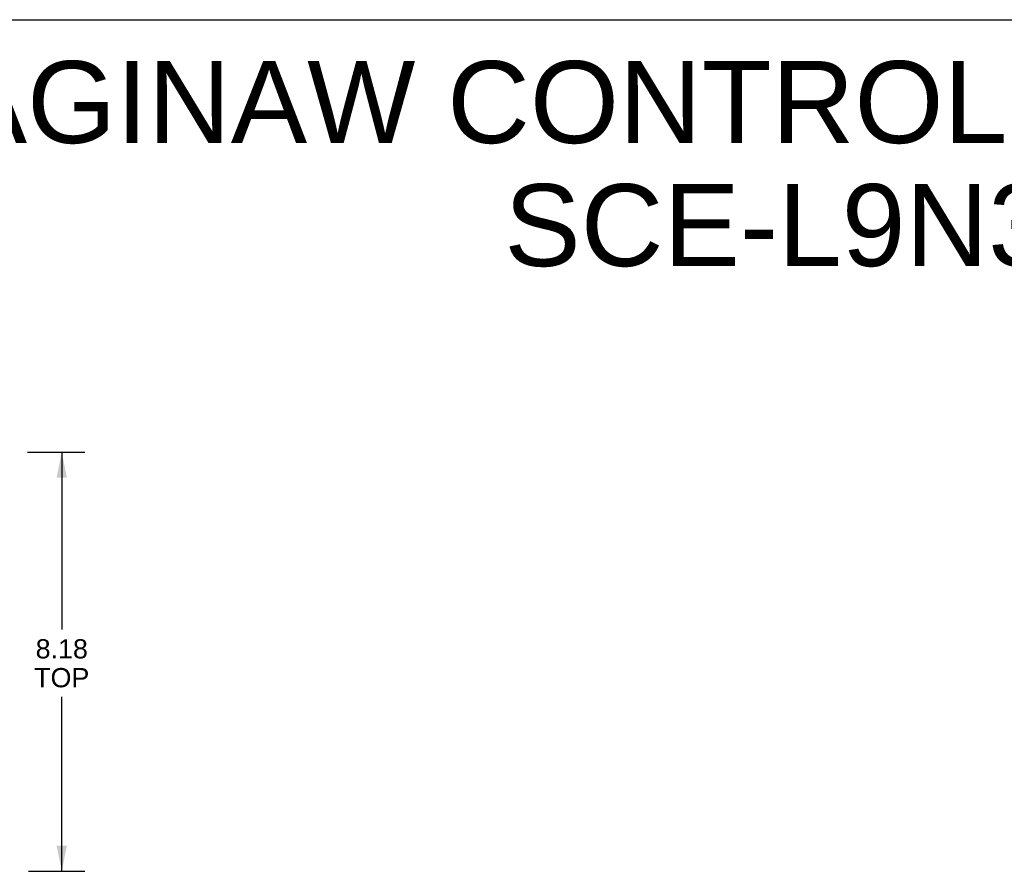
# Model space of a CAD drawing. Header units: inches. Extents: x 0 to 85, y 0 to 55.
# Tile 14 of 15: x 46.6 to 65.8, y 38.4 to 55. Entities that reach past the tile are written whole.
import ezdxf

# ---------------------------------------------------------------- set-up
doc = ezdxf.new("R2010")
doc.units = ezdxf.units.IN
doc.header["$LTSCALE"] = 4.675
doc.header["$MEASUREMENT"] = 0
doc.layers.get('0').update_dxf_attribs({"linetype": 'CONTINUOUS'})
doc.layers.add('DIMENSIONS', color=7, linetype='CONTINUOUS')
doc.styles.get("Standard").update_dxf_attribs({"font": 'arial.ttf'})
doc.dimstyles.new('DIMSTYLE_1', dxfattribs={"dimtxt": 0.375, "dimasz": 0.5, "dimexe": 0.09, "dimexo": 0.07, "dimgap": 0.0375, "dimtad": 0, "dimtih": 1, "dimtoh": 1, "dimzin": 4, "dimdsep": 46, "dimtxsty": 'Standard', "dimblk": '_FILLED', "dimblk1": '_FILLED', "dimblk2": '_FILLED', "dimcen": 0.09, "dimazin": 1, "dimtfac": 1, "dimtdec": 3, "dimtofl": 0, "dimtmove": 0, "dimatfit": 3, "dimldrblk": '_FILLED', "dimfxl": 1, "dimtolj": 1, "dimtzin": 4, "dimarcsym": 0})

# ---------------------------------------------------------------- blocks, each defined once
blk = doc.blocks.new('_FILLED')
at = {"color": 0, "linetype": 'ByBlock'}
blk.add_solid([(0, 0), (-1, 0.2), (-1, -0.2)], dxfattribs=at)
blk = doc.blocks.new('*D2')
at = {"layer": 'DIMENSIONS', "color": 2, "linetype": 'Continuous'}
for p, q in [((46.741, 46.566), (47.858, 46.566)), ((47.408, 46.566), (47.408, 43.101)), ((47.408, 38.386), (47.408, 41.789)), ((46.762, 38.386), (47.858, 38.386))]:
    blk.add_line(p, q, dxfattribs=at)
at = {"layer": 'DIMENSIONS', "color": 2, "linetype": 'Continuous', "xscale": 0.5, "yscale": 0.5, "zscale": 0.5}
for p, rotation in [((47.408, 46.566), 90), ((47.408, 38.386), 270)]:
    blk.add_blockref('_FILLED', p, dxfattribs=dict(at, rotation=rotation))
at = {"layer": 'DIMENSIONS', "color": 2, "linetype": 'Continuous', "insert": (47.408, 42.914), "char_height": 0.375, "width": 1.07481, "attachment_point": 2, "line_spacing_factor": 0.9}
blk.add_mtext('8.18\\PTOP', dxfattribs=at)

msp = doc.modelspace()

# ---------------------------------------------------------------- linework, layer by layer
at = {"color": 7, "linetype": 'Continuous'}
msp.add_line((0, 55), (85, 55), dxfattribs=at)

# ---------------------------------------------------------------- texts
at = {"layer": 'DIMENSIONS', "color": 2, "linetype": 'Continuous', "insert": (63.991, 54.193), "char_height": 1.6, "width": 40.41041, "attachment_point": 2, "line_spacing_factor": 0.9}
msp.add_mtext('SAGINAW CONTROL & ENGINEERING\\PSCE-L9N308LP', dxfattribs=at)

# ---------------------------------------------------------------- dimensions: what is measured, and where the dimension line sits
at = {"layer": 'DIMENSIONS', "color": 2, "linetype": 'Continuous'}
dim = msp.add_linear_dim(base=(47.408, 38.386), p1=(46.671, 46.566), p2=(46.692, 38.386), angle=270, text='<>\\PTOP', dimstyle='DIMSTYLE_1', dxfattribs=at)
dim.commit()
dim.dimension.update_dxf_attribs({"geometry": '*D2', "text_midpoint": (47.408, 42.445), "dimtype": 160})

doc.saveas('drawing.dxf')
